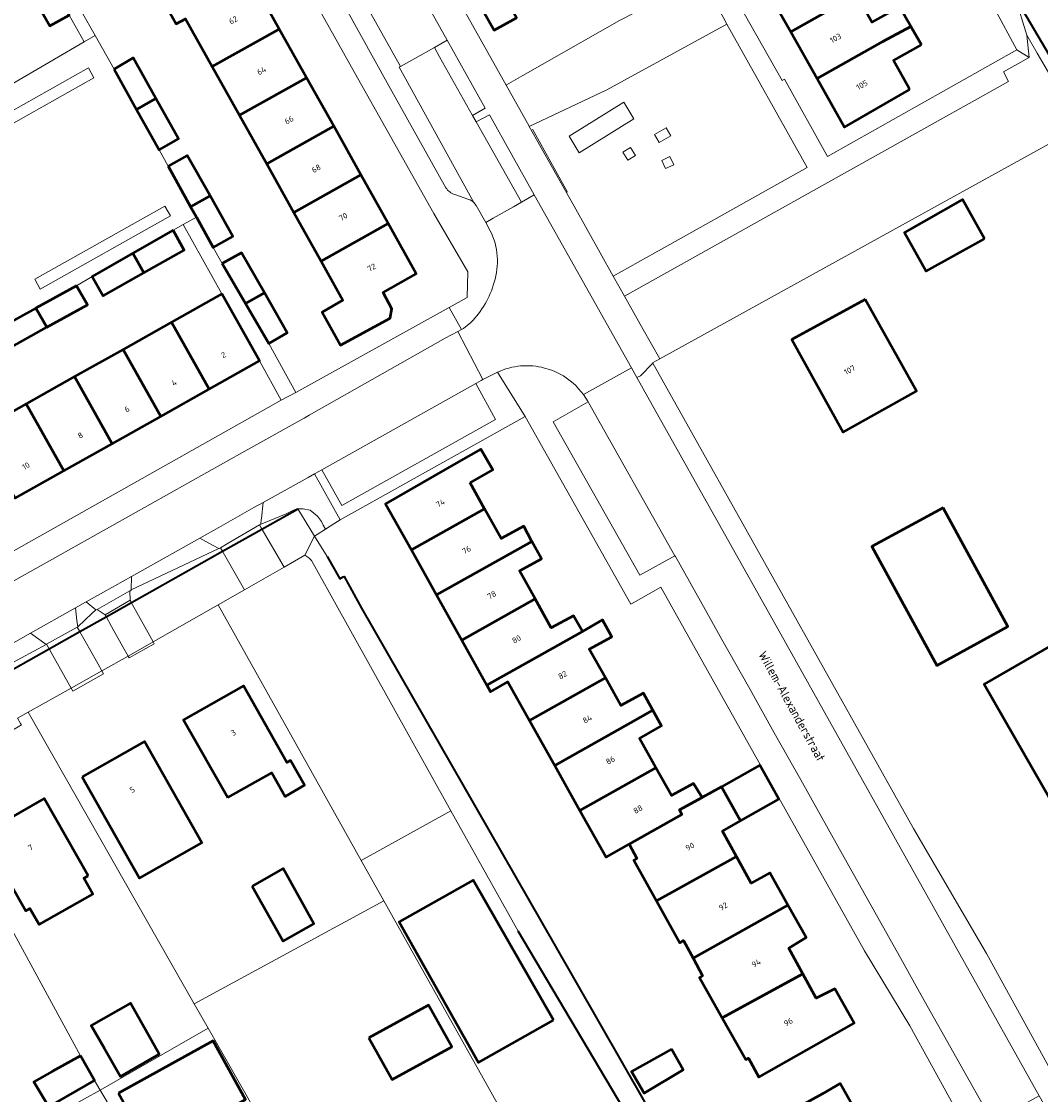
# Model space of a CAD drawing. Header units: metres. Extents: x 113441 to 115918, y 474822 to 477887.
# Tile 94 of 145: x 114894 to 115007, y 476319 to 476439. Entities that reach past the tile are written whole.
import ezdxf
from ezdxf.enums import TextEntityAlignment as Align

# ---------------------------------------------------------------- set-up
doc = ezdxf.new("R2010")
doc.units = ezdxf.units.M
for name, color, linetype, lineweight in [('B-WE-GK-BESCHOEIING-G', 252, 'GK-BESCHOEIING', 35), ('B-WE-GR-GROENVOORZIENING-GV', 252, 'Continuous', 18), ('B-WE-IE-TERREINAFSCHEIDING_KUNSTMATIG_HEKWERK-G', 252, 'IE-TERREINAFSCHEIDING-KUNSTMATIG', 18), ('B-WE-KW-KUNSTWERK_DEK-GV', 252, 'Continuous', 18), ('B-WE-KW-KUNSTWERK_LANDHOOFD-GV', 252, 'Continuous', 18), ('B-WE-OG-BEBOUWING-GV', 7, 'Continuous', 50), ('B-WE-OG-BEBOUWING-T18', 7, 'Continuous', 50), ('B-WE-OG-BEBOUWING_LUIFEL-GV', 7, 'Continuous', 50), ('B-WE-OG-BEBOUWING_SCHUUR-GV', 7, 'Continuous', 50), ('B-WE-OG-TERREIN_CULTUURSCHEIDING-GV', 252, 'Continuous', 18), ('B-WE-OG-TERREIN_ERF-GV', 252, 'Continuous', 18), ('B-WE-OG-TERREIN_ONBEGROEID-GV', 252, 'Continuous', 18), ('B-WE-OG-TOPOGRAFIE-T18', 7, 'Continuous', 18), ('B-WE-OG-WATER-GV', 252, 'Continuous', 18), ('B-WE-OG-WATER_SLOOT-GV', 252, 'Continuous', 18), ('B-WE-VH-VERHARDING_GESLOTEN-GV', 252, 'Continuous', 18), ('B-WE-VH-VERHARDING_OPEN-GV', 252, 'Continuous', 18)]:
    doc.layers.add(name, color=color, linetype=linetype, lineweight=lineweight)
doc.styles.add('NLCS-ISO-ANNOTATIEF-T18', font='NLCS-ISO.ttf', dxfattribs={"height": 1.8})
doc.linetypes.add('GK-BESCHOEIING', pattern='A,30,-5,[1,NLCS.SHX,S=1,R=0,X=0,Y=0],-5', length=40)
doc.linetypes.add('IE-TERREINAFSCHEIDING-KUNSTMATIG', pattern='A,4,[82,NLCS.SHX,S=0.75,R=90,X=0,Y=0],4,-2', length=10)

msp = doc.modelspace()

# ---------------------------------------------------------------- linework, layer by layer
at = {"layer": 'B-WE-GK-BESCHOEIING-G', "ltscale": 0.5, "flags": 128}
for points in [[(115012.795, 476427.915), (115004.581, 476441.843)], [(114804.345, 476317.123), (114818.606, 476325.142), (114822.046, 476327.076), (114830.976, 476332.097), (114834.386, 476334.015), (114838.182, 476336.149), (114841.71, 476338.133), (114854.592, 476345.376), (114857.647, 476347.094), (114867.925, 476352.873), (114872.155, 476355.252), (114887.325, 476363.782), (114890.796, 476365.733), (114896.87, 476369.149), (114900.294, 476371.074), (114903.241, 476372.731), (114906.039, 476374.304), (114916.202, 476380.019), (114920.606, 476382.495), (114924.291, 476384.567), (114924.603, 476384.767)], [(114927.877, 476379.435), (114929.292, 476376.965), (114929.672, 476377.155)], [(114929.672, 476377.155), (114929.784, 476377.211), (114931.723, 476373.689), (114953.172, 476336.311), (114963.259, 476318.651), (114964.454, 476316.625)], [(114960.869, 476317.941), (114949.188, 476337.666)]]:
    msp.add_lwpolyline(points, dxfattribs=at)
at = {"layer": 'B-WE-GR-GROENVOORZIENING-GV'}
for points in [[(114972.459, 476438.793), (114972.028, 476439.562), (114970.843, 476441.676), (114969.675, 476443.908), (114960.46, 476439.202), (114949.712, 476433.052), (114947.882, 476432.023), (114947.826, 476431.995), (114950.392, 476427.412), (114950.418, 476427.366), (114959.064, 476431.445)], [(114886.723, 476425.731), (114887.321, 476424.614), (114901.849, 476432.806), (114901.255, 476433.928)], [(114910.391, 476417.402), (114909.77, 476418.49), (114895.27, 476410.368), (114895.889, 476409.243)], [(114926.467, 476388.64), (114925.776, 476388.252), (114920.743, 476385.472), (114920.542, 476383.679), (114920.53, 476383.575), (114920.469, 476383.033), (114920.79, 476383.165), (114923.318, 476384.21), (114924.21, 476384.655), (114924.326, 476384.688), (114924.603, 476384.767), (114925.015, 476384.749), (114925.215, 476384.74), (114925.973, 476384.586), (114926.804, 476383.953), (114927.236, 476383.354), (114927.445, 476382.95), (114927.68, 476382.496), (114928.736, 476383.148), (114929.322, 476383.51)], [(114915.787, 476380.342), (114915.089, 476380.72), (114913.672, 476381.487), (114906.071, 476377.22), (114906.029, 476375.71)], [(114902.066, 476373.483), (114901.018, 476374.394), (114900.942, 476374.351), (114899.799, 476373.699), (114899.974, 476372.298), (114900.059, 476371.617), (114901.65, 476373.088)], [(114896.534, 476369.636), (114895.985, 476370.039), (114894.81, 476370.901), (114890.104, 476368.265), (114890.326, 476366.835), (114890.404, 476366.334), (114890.432, 476366.35), (114891.009, 476366.661)]]:
    msp.add_lwpolyline(points, close=True, dxfattribs=at)
at = {"layer": 'B-WE-IE-TERREINAFSCHEIDING_KUNSTMATIG_HEKWERK-G'}
msp.add_lwpolyline([(114954.672, 476420.063), (114950.788, 476427.057)], dxfattribs=at)
at = {"layer": 'B-WE-KW-KUNSTWERK_DEK-GV'}
for points in [[(114918.656, 476375.729), (114923.067, 476378.252), (114920.518, 476382.647), (114920.337, 476382.959), (114916.845, 476380.931), (114915.982, 476380.406), (114916.131, 476380.144)], [(114903.842, 476371.645), (114905.099, 476369.379), (114905.672, 476368.345), (114905.781, 476368.148), (114908.584, 476369.701), (114908.456, 476369.933), (114907.911, 476370.919), (114906.646, 476373.206), (114905.985, 476374.402), (114905.899, 476374.558), (114903.126, 476372.937), (114903.185, 476372.831)], [(114900.895, 476370.005), (114900.01, 476371.578), (114896.585, 476369.658), (114899.523, 476364.416), (114902.944, 476366.361), (114902.154, 476367.766)]]:
    msp.add_lwpolyline(points, close=True, dxfattribs=at)
at = {"layer": 'B-WE-KW-KUNSTWERK_LANDHOOFD-GV'}
for points in [[(114920.606, 476382.495), (114920.337, 476382.959), (114916.845, 476380.931), (114915.971, 476380.424), (114915.982, 476380.406), (114916.202, 476380.019)], [(114906.039, 476374.304), (114905.899, 476374.558), (114903.126, 476372.937), (114903.241, 476372.731)], [(114900.294, 476371.074), (114900.01, 476371.578), (114896.585, 476369.658), (114896.87, 476369.149)], [(114908.584, 476369.701), (114908.456, 476369.933), (114905.672, 476368.345), (114905.781, 476368.148)], [(114902.944, 476366.361), (114902.761, 476366.686), (114899.333, 476364.755), (114899.523, 476364.416)]]:
    msp.add_lwpolyline(points, close=True, dxfattribs=at)
at = {"layer": 'B-WE-OG-BEBOUWING-GV'}
for points in [[(114947.692, 476451.873), (114942.018, 476448.663), (114945.615, 476442.306), (114944.509, 476441.688), (114946.488, 476438.12), (114948.984, 476439.481), (114947.25, 476442.617), (114950.392, 476444.395), (114951.551, 476445.051)], [(114987.067, 476449.07), (114983.943, 476447.307), (114976.62, 476443.173), (114979.572, 476437.944), (114986.893, 476442.077), (114985.149, 476445.169), (114988.276, 476446.891)], [(114896.542, 476444.357), (114894.392, 476443.135), (114896.951, 476438.585), (114899.088, 476439.8)], [(114915.91, 476441.877), (114914.715, 476444.02), (114909.691, 476441.207), (114911.056, 476438.803), (114912.087, 476439.391), (114915.071, 476434.058), (114922.54, 476438.238), (114919.408, 476443.835)], [(114992.963, 476438.535), (114991.716, 476440.727), (114988.633, 476438.994), (114986.893, 476442.077), (114979.572, 476437.944), (114982.523, 476432.716), (114989.843, 476436.848)], [(114922.54, 476438.238), (114915.071, 476434.058), (114918.1, 476428.648), (114925.575, 476432.815)], [(114994.14, 476436.466), (114992.963, 476438.535), (114989.843, 476436.848), (114982.523, 476432.716), (114985.581, 476427.299), (114992.791, 476431.467), (114992.783, 476431.602), (114991.041, 476434.724)], [(114904.118, 476433.748), (114906.628, 476429.265), (114908.765, 476430.497), (114906.248, 476435.01)], [(114925.575, 476432.815), (114918.1, 476428.648), (114921.14, 476423.214), (114928.609, 476427.393)], [(114908.765, 476430.497), (114906.628, 476429.265), (114909.138, 476424.781), (114911.281, 476425.983)], [(114928.609, 476427.393), (114921.14, 476423.214), (114924.175, 476417.791), (114931.644, 476421.971)], [(114910.147, 476422.957), (114912.654, 476418.43), (114914.814, 476419.633), (114912.277, 476424.152)], [(114931.644, 476421.971), (114924.175, 476417.791), (114927.209, 476412.369), (114934.678, 476416.548)], [(114914.814, 476419.633), (114912.654, 476418.43), (114913.293, 476417.276), (114915.161, 476413.902), (114917.351, 476415.113)], [(115001.169, 476414.837), (114998.719, 476419.217), (114992.275, 476415.539), (114994.672, 476411.232)], [(114934.678, 476416.548), (114927.209, 476412.369), (114929.642, 476408.021), (114927.336, 476406.669), (114929.358, 476402.986), (114934.889, 476405.99), (114935.1, 476407.045), (114934.118, 476408.886), (114937.81, 476410.952)], [(114910.718, 476415.811), (114906.202, 476413.235), (114907.427, 476411.045), (114911.947, 476413.582)], [(114907.427, 476411.045), (114906.202, 476413.235), (114901.685, 476410.659), (114902.907, 476408.508)], [(114916.183, 476412.087), (114918.782, 476407.633), (114920.88, 476408.836), (114918.327, 476413.289)], [(114899.921, 476409.629), (114895.385, 476407.126), (114896.627, 476404.986), (114901.15, 476407.499)], [(114916.133, 476408.722), (114910.533, 476405.572), (114914.734, 476398.097), (114920.315, 476401.234)], [(114920.88, 476408.836), (114918.782, 476407.633), (114921.38, 476403.179), (114923.433, 476404.382)], [(114987.859, 476408.103), (114979.694, 476403.632), (114985.407, 476393.299), (114993.596, 476397.877)], [(114896.627, 476404.986), (114895.385, 476407.126), (114890.848, 476404.623), (114892.103, 476402.472)], [(114910.533, 476405.572), (114905.125, 476402.53), (114909.325, 476395.057), (114914.734, 476398.097)], [(114905.125, 476402.53), (114899.716, 476399.488), (114903.915, 476392.017), (114909.325, 476395.057)], [(114899.716, 476399.488), (114894.307, 476396.446), (114898.506, 476388.976), (114903.915, 476392.017)], [(114894.307, 476396.446), (114888.898, 476393.403), (114893.095, 476385.935), (114898.506, 476388.976)], [(114943.831, 476387.637), (114946.356, 476389.116), (114945.022, 476391.415), (114942.52, 476389.98), (114934.393, 476385.318), (114937.264, 476380.18), (114945.437, 476384.766)], [(114950.71, 476381.123), (114949.802, 476382.805), (114947.289, 476381.458), (114945.437, 476384.766), (114937.264, 476380.18), (114940.071, 476375.154), (114948.249, 476379.742)], [(114996.576, 476384.862), (114988.618, 476380.556), (114995.869, 476367.282), (115003.794, 476371.622)], [(114950.71, 476381.123), (114948.249, 476379.742), (114940.071, 476375.154), (114942.879, 476370.128), (114951.06, 476374.718), (114949.308, 476377.849), (114951.767, 476379.163)], [(114956.081, 476370.933), (114956.365, 476371.064), (114955.34, 476372.834), (114952.87, 476371.484), (114951.06, 476374.718), (114942.879, 476370.128), (114945.687, 476365.102)], [(114956.365, 476371.064), (114956.081, 476370.933), (114945.687, 476365.102), (114946.108, 476364.348), (114948.034, 476365.484), (114950.447, 476361.172), (114958.897, 476365.913), (114957.105, 476369.107), (114959.615, 476370.494), (114958.572, 476372.385)], [(115009.582, 476370.058), (115001.143, 476365.224), (115021.138, 476330.376), (115029.491, 476335.184)], [(114964.209, 476362.292), (114963.147, 476364.21), (114960.622, 476362.839), (114958.897, 476365.913), (114950.447, 476361.172), (114953.259, 476356.148), (114961.714, 476360.892)], [(114916.813, 476352.571), (114921.694, 476355.311), (114923.175, 476352.702), (114925.349, 476353.937), (114923.789, 476356.684), (114923.397, 476356.462), (114918.533, 476365.027), (114911.868, 476361.242)], [(114964.209, 476362.292), (114961.714, 476360.892), (114953.259, 476356.148), (114956.07, 476351.124), (114964.531, 476355.871), (114962.692, 476359.149), (114965.166, 476360.562)], [(114900.564, 476354.867), (114906.945, 476343.571), (114913.907, 476347.512), (114907.509, 476358.815)], [(114967.162, 476351.182), (114969.695, 476352.581), (114968.745, 476354.152), (114966.265, 476352.781), (114964.531, 476355.871), (114956.07, 476351.124), (114958.988, 476345.91), (114961.546, 476347.357), (114967.439, 476350.689)], [(114969.695, 476352.581), (114967.162, 476351.182), (114967.439, 476350.689), (114961.546, 476347.357), (114962.396, 476345.762), (114962.072, 476345.575), (114964.599, 476341.042), (114973.518, 476346.009), (114971.944, 476348.835), (114973.982, 476349.99), (114971.858, 476353.776)], [(114901.221, 476343.852), (114896.332, 476352.478), (114889.358, 476348.5), (114894.26, 476339.93), (114894.738, 476340.201), (114895.754, 476338.409), (114901.739, 476341.801), (114900.733, 476343.576)], [(114979.265, 476340.573), (114977.243, 476344.177), (114975.177, 476343.029), (114973.518, 476346.009), (114964.599, 476341.042), (114967.194, 476336.389), (114967.62, 476336.629), (114968.678, 476334.663)], [(114919.519, 476342.707), (114922.959, 476336.573), (114926.397, 476338.498), (114922.955, 476344.644)], [(114953.129, 476327.763), (114944.145, 476343.347), (114935.89, 476338.732), (114944.755, 476323.022)], [(114979.265, 476340.573), (114968.678, 476334.663), (114969.735, 476332.696), (114969.393, 476332.501), (114971.938, 476328.02), (114980.921, 476332.931), (114979.358, 476335.79), (114981.287, 476336.968)], [(114980.921, 476332.931), (114971.938, 476328.02), (114974.581, 476323.366), (114974.87, 476323.527), (114976.028, 476321.412), (114986.646, 476327.422), (114984.488, 476331.249), (114982.42, 476330.189)], [(114903.034, 476324.58), (114904.821, 476321.489), (114909.14, 476323.977), (114905.94, 476329.648), (114901.548, 476327.151)], [(114932.521, 476325.766), (114935.108, 476321.129), (114941.797, 476324.788), (114939.194, 476329.441)], [(114904.615, 476319.627), (114908.21, 476313.102), (114918.774, 476318.922), (114915.179, 476325.447)], [(114900.355, 476323.777), (114897.215, 476322.029), (114895.177, 476320.895), (114896.837, 476318.099), (114901.944, 476321.019)], [(114987.627, 476316.216), (114985.101, 476320.676), (114983.101, 476319.543), (114978.53, 476316.999), (114983.69, 476307.933), (114986.391, 476309.471), (114987.524, 476307.47), (114991.347, 476309.646), (114989.154, 476313.518)]]:
    msp.add_lwpolyline(points, close=True, dxfattribs=at)
at = {"layer": 'B-WE-OG-BEBOUWING_LUIFEL-GV'}
msp.add_lwpolyline([(114973.982, 476349.99), (114978.255, 476352.387), (114976.131, 476356.173), (114971.858, 476353.776)], close=True, dxfattribs=at)
at = {"layer": 'B-WE-OG-BEBOUWING_SCHUUR-GV'}
msp.add_lwpolyline([(114966.266, 476324.539), (114961.82, 476322.019), (114963.212, 476319.625), (114967.574, 476322.206)], close=True, dxfattribs=at)
at = {"layer": 'B-WE-OG-TERREIN_CULTUURSCHEIDING-GV'}
for points in [[(114981.409, 476422.817), (114972.459, 476438.793), (114959.064, 476431.445), (114950.418, 476427.366), (114954.301, 476420.449), (114955.407, 476418.478), (114959.788, 476410.675), (114964.419, 476413.275), (114965.169, 476413.696)], [(115011.625, 476427.237), (115011.832, 476427.358), (115007.048, 476435.559), (115005.895, 476437.536), (115006.147, 476435.059), (115003.313, 476433.485), (115003.843, 476432.382), (114961.047, 476408.455), (114963.114, 476404.756), (114964.987, 476401.487)], [(114955.984, 476424.453), (114954.846, 476426.287), (114960.942, 476430.07), (114962.08, 476428.236)], [(114964.395, 476426.47), (114965.693, 476427.207), (114966.198, 476426.318), (114964.9, 476425.581)], [(114962.245, 476424.146), (114961.4, 476423.624), (114960.859, 476424.502), (114961.704, 476425.023)], [(114966.108, 476424.011), (114966.521, 476423.101), (114965.605, 476422.684), (114965.192, 476423.594)]]:
    msp.add_lwpolyline(points, close=True, dxfattribs=at)
at = {"layer": 'B-WE-OG-TERREIN_ERF-GV'}
for points in [[(114989.849, 476466.034), (114984.402, 476466.17), (114965.804, 476455.949), (114974.608, 476440.148), (114974.371, 476439.963), (114978.598, 476432.502), (114978.882, 476432.646), (114983.686, 476424.043), (115004.799, 476435.916), (115002.279, 476440.51), (115002.076, 476444.343), (115000, 476448.151)], [(114977.957, 476457.92), (114981.092, 476459.632), (114982.307, 476457.329), (114979.235, 476455.653), (114980.921, 476452.665), (114984.04, 476454.386), (114985.986, 476451.018), (114987.067, 476449.07), (114988.276, 476446.891), (114985.149, 476445.169), (114986.893, 476442.077), (114988.633, 476438.994), (114991.716, 476440.727), (114992.963, 476438.535), (114994.14, 476436.466), (114991.041, 476434.724), (114992.783, 476431.602), (114992.791, 476431.467), (114985.581, 476427.299), (114982.523, 476432.716), (114979.572, 476437.944), (114976.62, 476443.173), (114973.668, 476448.402), (114970.616, 476453.809)], [(115001.169, 476414.837), (114994.672, 476411.232), (114992.275, 476415.539), (114998.719, 476419.217)], [(114987.859, 476408.103), (114993.596, 476397.877), (114985.407, 476393.299), (114979.694, 476403.632)], [(114964.599, 476341.042), (114962.072, 476345.575), (114962.396, 476345.762), (114961.546, 476347.357), (114958.988, 476345.91), (114956.07, 476351.124), (114953.259, 476356.148), (114950.447, 476361.172), (114948.034, 476365.484), (114946.108, 476364.348), (114945.687, 476365.102), (114942.879, 476370.128), (114940.071, 476375.154), (114937.264, 476380.18), (114934.393, 476385.318), (114942.52, 476389.98), (114945.022, 476391.415), (114946.356, 476389.116), (114943.831, 476387.637), (114945.437, 476384.766), (114947.289, 476381.458), (114949.802, 476382.805), (114950.71, 476381.123), (114951.767, 476379.163), (114949.308, 476377.849), (114951.06, 476374.718), (114952.87, 476371.484), (114955.34, 476372.834), (114956.365, 476371.064), (114958.572, 476372.385), (114959.615, 476370.494), (114957.105, 476369.107), (114958.897, 476365.913), (114960.622, 476362.839), (114963.147, 476364.21), (114964.209, 476362.292), (114965.166, 476360.562), (114962.692, 476359.149), (114964.531, 476355.871), (114966.265, 476352.781), (114968.745, 476354.152), (114969.695, 476352.581), (114971.858, 476353.776), (114973.982, 476349.99), (114971.944, 476348.835), (114973.518, 476346.009), (114975.177, 476343.029), (114977.243, 476344.177), (114979.265, 476340.573), (114981.287, 476336.968), (114979.358, 476335.79), (114980.921, 476332.931), (114982.42, 476330.189), (114984.488, 476331.249), (114986.646, 476327.422), (114976.028, 476321.412), (114974.87, 476323.527), (114974.581, 476323.366), (114971.938, 476328.02), (114969.393, 476332.501), (114969.735, 476332.696), (114968.678, 476334.663), (114967.62, 476336.629), (114967.194, 476336.389)], [(114996.576, 476384.862), (115003.794, 476371.622), (114995.869, 476367.282), (114988.618, 476380.556)], [(114915.71, 476374.055), (114908.456, 476369.933), (114908.584, 476369.701), (114905.781, 476368.148), (114905.672, 476368.345), (114902.761, 476366.686), (114902.944, 476366.361), (114899.523, 476364.416), (114899.333, 476364.755), (114894.54, 476362.077), (114913.058, 476329.572), (114934.202, 476341.06), (114931.681, 476345.559)], [(115009.582, 476370.058), (115029.491, 476335.184), (115021.138, 476330.376), (115001.143, 476365.224)], [(114916.813, 476352.571), (114911.868, 476361.242), (114918.533, 476365.027), (114923.397, 476356.462), (114923.789, 476356.684), (114925.349, 476353.937), (114923.175, 476352.702), (114921.694, 476355.311)], [(114894.54, 476362.077), (114893.343, 476361.408), (114893.689, 476360.82), (114893.782, 476360.663), (114890.359, 476358.652), (114890.208, 476358.908), (114889.875, 476359.471), (114882.476, 476355.336), (114887.629, 476347.161), (114900.355, 476323.777), (114901.944, 476321.019), (114902.563, 476319.941), (114914.601, 476326.865), (114913.058, 476329.572)], [(114900.564, 476354.867), (114907.509, 476358.815), (114913.907, 476347.512), (114906.945, 476343.571)], [(114902.563, 476319.941), (114901.944, 476321.019), (114896.837, 476318.099), (114895.177, 476320.895), (114897.215, 476322.029), (114900.355, 476323.777), (114887.629, 476347.161), (114882.476, 476355.336), (114874.514, 476351.017), (114874.826, 476350.457), (114875.046, 476350.063), (114870.805, 476347.699), (114870.571, 476348.12), (114870.247, 476348.702), (114862.545, 476344.524), (114861.439, 476343.9), (114879.677, 476311.798), (114879.696, 476311.764), (114884.176, 476314.205), (114885.611, 476311.549), (114881.132, 476309.129), (114881.568, 476308.358)], [(114901.221, 476343.852), (114900.733, 476343.576), (114901.739, 476341.801), (114895.754, 476338.409), (114894.738, 476340.201), (114894.26, 476339.93), (114889.358, 476348.5), (114896.332, 476352.478)], [(114941.686, 476351.106), (114931.681, 476345.559), (114934.202, 476341.06), (114964.834, 476286.404), (114967.169, 476287.71), (114967.319, 476287.456), (114973.723, 476290.956), (114973.543, 476291.209), (114977.809, 476293.714), (114977.78, 476293.767), (114976.632, 476295.845), (114973.417, 476301.434), (114971.566, 476300.417), (114969.179, 476304.662), (114966.567, 476303.227), (114969.445, 476298.111), (114963.142, 476294.649), (114956.439, 476306.567), (114965.296, 476311.564), (114962.534, 476315.543), (114962.295, 476315.887), (114960.869, 476317.941), (114949.188, 476337.666)], [(114919.519, 476342.707), (114922.955, 476344.644), (114926.397, 476338.498), (114922.959, 476336.573)], [(114953.129, 476327.763), (114944.755, 476323.022), (114935.89, 476338.732), (114944.145, 476343.347)], [(114934.202, 476341.06), (114913.058, 476329.572), (114914.601, 476326.865), (114944.219, 476274.877), (114964.834, 476286.404)], [(114903.034, 476324.58), (114901.548, 476327.151), (114905.94, 476329.648), (114909.14, 476323.977), (114904.821, 476321.489)], [(114932.521, 476325.766), (114939.194, 476329.441), (114941.797, 476324.788), (114935.108, 476321.129)], [(114914.601, 476326.865), (114902.563, 476319.941), (114924.697, 476282.911), (114932.353, 476268.224), (114938.525, 476271.693), (114944.219, 476274.877)], [(114904.615, 476319.627), (114915.179, 476325.447), (114918.774, 476318.922), (114908.21, 476313.102)], [(114978.53, 476316.999), (114983.101, 476319.543), (114985.101, 476320.676), (114987.627, 476316.216), (114989.154, 476313.518), (114991.347, 476309.646), (114987.524, 476307.47), (114986.391, 476309.471), (114983.69, 476307.933), (114980.987, 476306.395), (114982.121, 476304.395), (114978.297, 476302.218), (114971.99, 476313.337), (114973.991, 476314.472)], [(114902.563, 476319.941), (114881.568, 476308.358), (114910.982, 476256.323), (114912.353, 476257.089), (114918.936, 476260.795), (114923.55, 476263.277), (114932.353, 476268.224), (114924.697, 476282.911)]]:
    msp.add_lwpolyline(points, close=True, dxfattribs=at)
for points in [[(114900.486, 476440.198), (114902.001, 476437.508), (114904.118, 476433.748), (114906.248, 476435.01), (114908.765, 476430.497), (114911.281, 476425.983), (114909.138, 476424.781), (114910.147, 476422.957), (114912.277, 476424.152), (114914.814, 476419.633), (114917.351, 476415.113), (114915.161, 476413.902), (114916.183, 476412.087), (114918.327, 476413.289), (114920.88, 476408.836), (114923.433, 476404.382), (114921.38, 476403.179), (114924.372, 476397.73), (114941.479, 476407.211), (114943.49, 476408.328), (114943.557, 476411.156), (114939.787, 476417.658), (114930.942, 476433.382), (114922.38, 476448.712)], [(114938.274, 476449.053), (114947.826, 476431.995), (114947.882, 476432.023), (114949.712, 476433.052), (114960.46, 476439.202)], [(114870.927, 476446.436), (114880.23, 476429.614), (114882.302, 476426.026), (114900.788, 476436.825), (114899.088, 476439.8), (114896.951, 476438.585), (114894.392, 476443.135)], [(114919.408, 476443.835), (114922.54, 476438.238), (114925.575, 476432.815), (114928.609, 476427.393), (114931.644, 476421.971), (114934.678, 476416.548), (114937.81, 476410.952), (114934.118, 476408.886), (114935.1, 476407.045), (114934.889, 476405.99), (114929.358, 476402.986), (114927.336, 476406.669), (114929.642, 476408.021), (114927.209, 476412.369), (114924.175, 476417.791), (114921.14, 476423.214), (114918.1, 476428.648), (114915.071, 476434.058), (114912.087, 476439.391), (114911.056, 476438.803), (114909.691, 476441.207)], [(114948.984, 476439.481), (114946.488, 476438.12), (114944.509, 476441.688)], [(115011.625, 476427.237), (114964.987, 476401.487), (114964.157, 476401.036), (114964.19, 476400.977), (114993.28, 476349.128), (115001.41, 476335.19), (115010.18, 476319.26)], [(114888.898, 476393.403), (114894.307, 476396.446), (114899.716, 476399.488), (114905.125, 476402.53), (114910.533, 476405.572), (114916.133, 476408.722), (114911.824, 476416.462), (114910.718, 476415.811), (114911.947, 476413.582), (114907.427, 476411.045), (114902.907, 476408.508), (114901.685, 476410.659), (114899.921, 476409.629), (114901.15, 476407.499), (114896.627, 476404.986), (114892.103, 476402.472)], [(114888.465, 476377.585), (114922.756, 476396.857), (114920.315, 476401.234), (114914.734, 476398.097), (114909.325, 476395.057), (114903.915, 476392.017), (114898.506, 476388.976), (114893.095, 476385.935)], [(115000.12, 476313.98), (114992.86, 476327.11), (114987.812, 476335.471), (114965.075, 476376.01), (114961.722, 476374.118), (114949.96, 476395.042), (114947.442, 476393.635), (114929.322, 476383.51), (114928.736, 476383.148), (114927.68, 476382.496), (114926.758, 476381.906), (114926.459, 476381.715), (114927.877, 476379.435), (114929.292, 476376.965), (114929.672, 476377.155), (114929.784, 476377.211), (114931.723, 476373.689), (114953.172, 476336.311), (114963.259, 476318.651)]]:
    msp.add_lwpolyline(points, dxfattribs=at)
at = {"layer": 'B-WE-OG-TERREIN_ONBEGROEID-GV'}
msp.add_lwpolyline([(114925.378, 476379.581), (114923.067, 476378.252), (114918.656, 476375.729), (114915.71, 476374.055), (114931.681, 476345.559), (114941.686, 476351.106), (114926.114, 476379.004), (114925.908, 476379.217), (114925.717, 476379.348)], close=True, dxfattribs=at)
at = {"layer": 'B-WE-OG-WATER-GV'}
for points in [[(115004.581, 476441.843), (115012.795, 476427.915)], [(114893.343, 476361.408), (114894.54, 476362.077), (114899.333, 476364.755), (114902.761, 476366.686), (114905.672, 476368.345), (114908.456, 476369.933), (114915.71, 476374.055), (114918.656, 476375.729), (114923.067, 476378.252), (114925.378, 476379.581), (114926.459, 476381.715), (114924.603, 476384.767), (114924.291, 476384.567), (114920.606, 476382.495), (114916.202, 476380.019), (114906.039, 476374.304), (114903.241, 476372.731), (114900.294, 476371.074), (114896.87, 476369.149), (114890.796, 476365.733)]]:
    msp.add_lwpolyline(points, dxfattribs=at)
msp.add_lwpolyline([(114929.672, 476377.155), (114929.292, 476376.965), (114927.877, 476379.435), (114926.459, 476381.715), (114925.378, 476379.581), (114925.717, 476379.348), (114925.908, 476379.217), (114926.114, 476379.004), (114941.686, 476351.106), (114949.188, 476337.666), (114960.869, 476317.941), (114962.295, 476315.887), (114962.534, 476315.543), (114965.296, 476311.564), (114969.179, 476304.662), (114971.566, 476300.417), (114973.417, 476301.434), (114964.454, 476316.625), (114963.259, 476318.651), (114953.172, 476336.311), (114931.723, 476373.689), (114929.784, 476377.211)], close=True, dxfattribs=at)
at = {"layer": 'B-WE-OG-WATER_SLOOT-GV'}
for points in [[(115004.581, 476441.843), (115005.895, 476437.536), (115007.048, 476435.559), (115011.832, 476427.358), (115019.753, 476413.801), (115024.571, 476405.975), (115033.538, 476391.133), (115034.098, 476389.934), (115034.917, 476388.447), (115035.46, 476388.701), (115034.409, 476390.517), (115030.129, 476398.224), (115028.481, 476401.191), (115024.937, 476406.952), (115024.962, 476406.951), (115020.806, 476413.894), (115012.795, 476427.915)], [(114924.603, 476384.767), (114924.326, 476384.688), (114924.21, 476384.655), (114923.318, 476384.21), (114920.79, 476383.165), (114920.469, 476383.033), (114920.337, 476382.959), (114920.606, 476382.495), (114924.291, 476384.567)], [(114925.015, 476384.749), (114924.603, 476384.767), (114926.459, 476381.715), (114926.758, 476381.906), (114927.68, 476382.496), (114927.445, 476382.95), (114927.236, 476383.354), (114926.804, 476383.953), (114925.973, 476384.586), (114925.215, 476384.74)], [(114916.202, 476380.019), (114915.982, 476380.406), (114915.832, 476380.318), (114915.787, 476380.342), (114906.029, 476375.71), (114906.028, 476375.673), (114905.865, 476375.582), (114905.899, 476374.558), (114906.039, 476374.304)], [(114903.241, 476372.731), (114903.126, 476372.937), (114902.224, 476373.549), (114902.066, 476373.483), (114901.65, 476373.088), (114900.059, 476371.617), (114900.01, 476371.578), (114900.294, 476371.074)], [(114896.87, 476369.149), (114896.585, 476369.658), (114896.534, 476369.636), (114891.009, 476366.661), (114890.432, 476366.35), (114890.796, 476365.733)]]:
    msp.add_lwpolyline(points, close=True, dxfattribs=at)
at = {"layer": 'B-WE-VH-VERHARDING_GESLOTEN-GV'}
for points in [[(114904.183, 476502.687), (114902.772, 476503.066), (114902.482, 476503.316), (114898.533, 476501.046), (114910.553, 476479.646), (114925.477, 476452.918), (114925.652, 476452.666), (114927.611, 476449.165), (114927.866, 476448.71), (114936.044, 476434.062), (114939.831, 476436.165), (114941.252, 476437.006), (114937.641, 476443.463), (114930.201, 476456.899), (114927.763, 476461.22), (114922.509, 476470.752), (114920.085, 476474.949), (114914.861, 476484.361)], [(114950.966, 476419.747), (114949.553, 476418.946), (114948.648, 476418.433), (114946.403, 476417.161), (114945.556, 476416.68), (114946.072, 476415.747)], [(114955.953, 476398.111), (114956.48, 476397.487), (114961.809, 476400.455), (114950.966, 476419.747)], [(114943.881, 476405.516), (114943.073, 476404.859), (114942.852, 476404.739), (114942.451, 476404.522), (114945.22, 476399.152), (114946.869, 476399.977)], [(114890.104, 476368.265), (114894.81, 476370.901), (114899.799, 476373.699), (114900.942, 476374.351), (114901.018, 476374.394), (114904.205, 476376.176), (114906.071, 476377.22), (114913.672, 476381.487), (114915.786, 476382.678), (114919.7, 476384.884), (114920.743, 476385.472), (114925.776, 476388.252), (114926.467, 476388.64), (114927.285, 476389.1), (114944.458, 476398.733), (114944.542, 476398.78), (114945.048, 476399.066), (114945.22, 476399.152), (114942.451, 476404.522), (114941.048, 476403.76), (114925.857, 476395.205), (114925.32, 476394.862), (114918.681, 476391.179), (114888.986, 476374.523)]]:
    msp.add_lwpolyline(points, dxfattribs=at)
for points in [[(114955.984, 476424.453), (114962.08, 476428.236), (114960.942, 476430.07), (114954.846, 476426.287)], [(114978.456, 476370.792), (114964.854, 476395.016), (114962.413, 476399.381), (114961.809, 476400.455), (114956.48, 476397.487), (114956.974, 476396.691), (114957.012, 476396.623), (114966.635, 476379.529), (114966.719, 476379.435), (114970.034, 476373.534), (114971.893, 476370.176), (114974.849, 476364.962), (114977.734, 476359.772), (114980.688, 476354.536), (114984.824, 476347.16), (114987.76, 476341.927), (114991.682, 476334.95), (114994.121, 476330.555), (115002.054, 476316.404), (115007.282, 476319.301), (114998.413, 476335.115)], [(114905.865, 476375.582), (114905.864, 476375.619), (114904.839, 476375.036), (114902.224, 476373.549), (114903.126, 476372.937), (114905.899, 476374.558)]]:
    msp.add_lwpolyline(points, close=True, dxfattribs=at)
for points in [[(114946.072, 476415.747, -0.1951617), (114946.496, 476410.011)], [(114946.496, 476410.011, -0.1324788), (114943.881, 476405.516)], [(114946.869, 476399.977, -0.1789068), (114952.123, 476400.447)], [(114952.123, 476400.447, -0.1539082), (114955.953, 476398.111)]]:
    msp.add_lwpolyline(points, format="xyb", dxfattribs=at)
at = {"layer": 'B-WE-VH-VERHARDING_OPEN-GV'}
for points in [[(114883.352, 476518.555), (114884.627, 476516.369), (114888.365, 476509.506), (114909.861, 476471.034), (114922.38, 476448.712), (114930.942, 476433.382), (114939.787, 476417.658), (114943.557, 476411.156), (114943.49, 476408.328), (114941.479, 476407.211), (114942.852, 476404.739), (114943.073, 476404.859), (114943.881, 476405.516)], [(114936.477, 476432.968), (114935.911, 476433.988), (114936.044, 476434.062), (114927.866, 476448.71)], [(114937.641, 476443.463), (114941.252, 476437.006), (114945.493, 476429.429), (114944.089, 476428.617), (114944.509, 476427.877), (114945.976, 476428.665), (114950.966, 476419.747), (114961.809, 476400.455), (114962.413, 476399.381), (114962.806, 476399.583), (114964.19, 476400.977), (114964.157, 476401.036), (114964.987, 476401.487), (114963.114, 476404.756), (114961.047, 476408.455), (114959.788, 476410.675), (114955.407, 476418.478), (114954.301, 476420.449), (114950.418, 476427.366), (114950.392, 476427.412), (114947.826, 476431.995), (114938.274, 476449.053)], [(114927.089, 476445.752), (114927.102, 476445.716), (114927.117, 476445.68), (114934.569, 476432.241), (114941.114, 476420.545)], [(114941.114, 476420.545), (114934.569, 476432.241), (114927.117, 476445.68), (114927.102, 476445.716), (114927.089, 476445.752)], [(114899.088, 476439.8), (114900.788, 476436.825), (114902.001, 476437.508), (114900.486, 476440.198)], [(114972.028, 476439.562), (114972.459, 476438.793), (114981.409, 476422.817), (114965.169, 476413.696), (114964.419, 476413.275), (114959.788, 476410.675), (114961.047, 476408.455), (115003.843, 476432.382), (115003.313, 476433.485), (115006.147, 476435.059), (115004.799, 476435.916), (114983.686, 476424.043), (114978.882, 476432.646), (114978.598, 476432.502), (114974.371, 476439.963)], [(114944.235, 476418.89), (114936.477, 476432.968)], [(114942.111, 476419.776), (114943.676, 476419.247)], [(114943.676, 476419.247), (114942.111, 476419.776)], [(114946.072, 476415.747), (114945.556, 476416.68), (114944.489, 476418.573), (114944.235, 476418.89)], [(114888.986, 476374.523), (114918.681, 476391.179), (114925.32, 476394.862), (114925.857, 476395.205), (114941.048, 476403.76), (114942.451, 476404.522), (114942.852, 476404.739), (114941.479, 476407.211), (114924.372, 476397.73), (114922.756, 476396.857), (114888.465, 476377.585)], [(114946.869, 476399.977), (114949.96, 476395.042), (114961.722, 476374.118), (114965.075, 476376.01), (114987.812, 476335.471), (114992.86, 476327.11), (115000.12, 476313.98), (115003.958, 476312.835), (115002.887, 476314.843), (115002.054, 476316.404), (114994.121, 476330.555), (114991.682, 476334.95), (114987.76, 476341.927), (114984.824, 476347.16), (114980.688, 476354.536), (114977.734, 476359.772)], [(114977.734, 476359.772), (114974.849, 476364.962), (114971.893, 476370.176), (114970.034, 476373.534), (114966.719, 476379.435), (114966.635, 476379.529), (114962.747, 476377.363), (114953.084, 476394.463), (114956.974, 476396.691), (114956.48, 476397.487), (114955.953, 476398.111)]]:
    msp.add_lwpolyline(points, dxfattribs=at)
for points in [[(114990.004, 476467.667), (114989.158, 476467.252), (114984.42, 476467.391), (114984.402, 476466.17), (114989.849, 476466.034), (115000, 476448.151), (115002.076, 476444.343), (115002.279, 476440.51), (115004.799, 476435.916), (115006.147, 476435.059), (115005.895, 476437.536), (115004.581, 476441.843), (115000, 476449.984)], [(114912.654, 476418.43), (114910.147, 476422.957), (114909.138, 476424.781), (114906.628, 476429.265), (114904.118, 476433.748), (114902.001, 476437.508), (114900.788, 476436.825), (114882.302, 476426.026), (114883.783, 476423.324), (114892.56, 476407.188), (114890.162, 476405.874), (114890.848, 476404.623), (114895.385, 476407.126), (114899.921, 476409.629), (114901.685, 476410.659), (114906.202, 476413.235), (114910.718, 476415.811), (114911.824, 476416.462), (114913.293, 476417.276)], [(114941.252, 476437.006), (114939.831, 476436.165), (114940.397, 476435.146), (114944.089, 476428.617), (114945.493, 476429.429)], [(114944.509, 476427.877), (114944.089, 476428.617), (114940.397, 476435.146), (114939.831, 476436.165), (114936.044, 476434.062), (114935.911, 476433.988), (114936.477, 476432.968), (114944.235, 476418.89), (114944.489, 476418.573), (114945.556, 476416.68), (114946.403, 476417.161), (114948.648, 476418.433), (114949.553, 476418.946)], [(114886.723, 476425.731), (114901.255, 476433.928), (114901.849, 476432.806), (114887.321, 476424.614)], [(114945.976, 476428.665), (114944.509, 476427.877), (114949.553, 476418.946), (114950.966, 476419.747)], [(114964.395, 476426.47), (114964.9, 476425.581), (114966.198, 476426.318), (114965.693, 476427.207)], [(114962.245, 476424.146), (114961.704, 476425.023), (114960.859, 476424.502), (114961.4, 476423.624)], [(114966.108, 476424.011), (114965.192, 476423.594), (114965.605, 476422.684), (114966.521, 476423.101)], [(114910.391, 476417.402), (114895.889, 476409.243), (114895.27, 476410.368), (114909.77, 476418.49)], [(114921.38, 476403.179), (114918.782, 476407.633), (114916.183, 476412.087), (114915.161, 476413.902), (114913.293, 476417.276), (114911.824, 476416.462), (114916.133, 476408.722), (114920.315, 476401.234), (114922.756, 476396.857), (114924.372, 476397.73)], [(115010.18, 476319.26), (115001.41, 476335.19), (114993.28, 476349.128), (114964.19, 476400.977), (114962.806, 476399.583), (114962.413, 476399.381), (114964.854, 476395.016), (114978.456, 476370.792), (114998.413, 476335.115), (115007.282, 476319.301), (115008.251, 476317.617), (115009.324, 476315.753), (115011.251, 476316.899)], [(114946.869, 476399.977), (114945.22, 476399.152), (114945.048, 476399.066), (114944.542, 476398.78), (114944.458, 476398.733), (114946.666, 476394.7), (114929.531, 476385.111), (114927.285, 476389.1), (114926.467, 476388.64), (114929.322, 476383.51), (114947.442, 476393.635), (114949.96, 476395.042)], [(114944.458, 476398.733), (114927.285, 476389.1), (114929.531, 476385.111), (114946.666, 476394.7)], [(114957.012, 476396.623), (114956.974, 476396.691), (114953.084, 476394.463), (114962.747, 476377.363), (114966.635, 476379.529)], [(114920.337, 476382.959), (114920.469, 476383.033), (114920.53, 476383.575), (114920.542, 476383.679), (114920.743, 476385.472), (114919.7, 476384.884), (114915.786, 476382.678), (114913.672, 476381.487), (114915.089, 476380.72), (114915.787, 476380.342), (114915.832, 476380.318), (114915.982, 476380.406), (114915.971, 476380.424), (114916.845, 476380.931)], [(114906.071, 476377.22), (114904.205, 476376.176), (114901.018, 476374.394), (114902.066, 476373.483), (114902.224, 476373.549), (114904.839, 476375.036), (114905.864, 476375.619), (114905.865, 476375.582), (114906.028, 476375.673), (114906.029, 476375.71)], [(114899.799, 476373.699), (114894.81, 476370.901), (114895.985, 476370.039), (114896.534, 476369.636), (114896.585, 476369.658), (114900.01, 476371.578), (114900.059, 476371.617), (114899.974, 476372.298)]]:
    msp.add_lwpolyline(points, close=True, dxfattribs=at)
for points in [[(114941.114, 476420.545, 0.1652068), (114942.111, 476419.776)], [(114942.111, 476419.776, -0.1652068), (114941.114, 476420.545)], [(114943.676, 476419.247, -0.1027994), (114944.235, 476418.89)], [(114944.235, 476418.89, 0.1027994), (114943.676, 476419.247)], [(114946.496, 476410.011, 0.1951617), (114946.072, 476415.747)], [(114943.881, 476405.516, 0.1324788), (114946.496, 476410.011)], [(114952.123, 476400.447, 0.1789068), (114946.869, 476399.977)], [(114955.953, 476398.111, 0.1539082), (114952.123, 476400.447)]]:
    msp.add_lwpolyline(points, format="xyb", dxfattribs=at)

# ---------------------------------------------------------------- texts
at = {"layer": 'B-WE-OG-BEBOUWING-T18', "style": 'NLCS-ISO-ANNOTATIEF-T18'}
for s, rotation, p in [('62', 29.2, (114917.402, 476439.229)), ('103', 29.4, (114984.575, 476437.218)), ('64', 29.2, (114920.557, 476433.591)), ('105', 29.4, (114987.52, 476432.002)), ('66', 29.2, (114923.629, 476428.102)), ('68', 29.2, (114926.657, 476422.691)), ('70', 29.2, (114929.669, 476417.308)), ('72', 29.2, (114932.835, 476411.651)), ('2', 29.3, (114916.315, 476401.911)), ('107', 28.9, (114986.145, 476400.231)), ('4', 29.3, (114910.813, 476398.819)), ('6', 29.3, (114905.554, 476395.863)), ('8', 29.3, (114900.354, 476392.94)), ('10', 29.3, (114894.294, 476389.533)), ('74', 29.2, (114940.504, 476385.39)), ('76', 29.2, (114943.423, 476380.175)), ('78', 29.2, (114946.236, 476375.148)), ('80', 29.2, (114948.993, 476370.221)), ('82', 29.3, (114954.132, 476366.231)), ('84', 29.3, (114956.891, 476361.313)), ('3', 29.6, (114917.419, 476359.794)), ('86', 29.3, (114959.463, 476356.73)), ('5', 29.6, (114906.142, 476353.437)), ('88', 29.3, (114962.535, 476351.254)), ('7', 29.7, (114894.794, 476346.996)), ('90', 29.1, (114968.328, 476347.106)), ('92', 29.1, (114972.042, 476340.437)), ('94', 28.7, (114975.716, 476334.113)), ('96', 28.7, (114979.303, 476327.551))]:
    msp.add_text(s, height=0.64, rotation=rotation, dxfattribs=at).set_placement(p, align=Align.MIDDLE)
at = {"layer": 'B-WE-OG-TOPOGRAFIE-T18', "style": 'NLCS-ISO-ANNOTATIEF-T18'}
msp.add_text('Willem-Alexanderstraat', height=1, rotation=299, dxfattribs=at).set_placement((114979.706, 476362.755), align=Align.MIDDLE)

doc.saveas('drawing.dxf')
